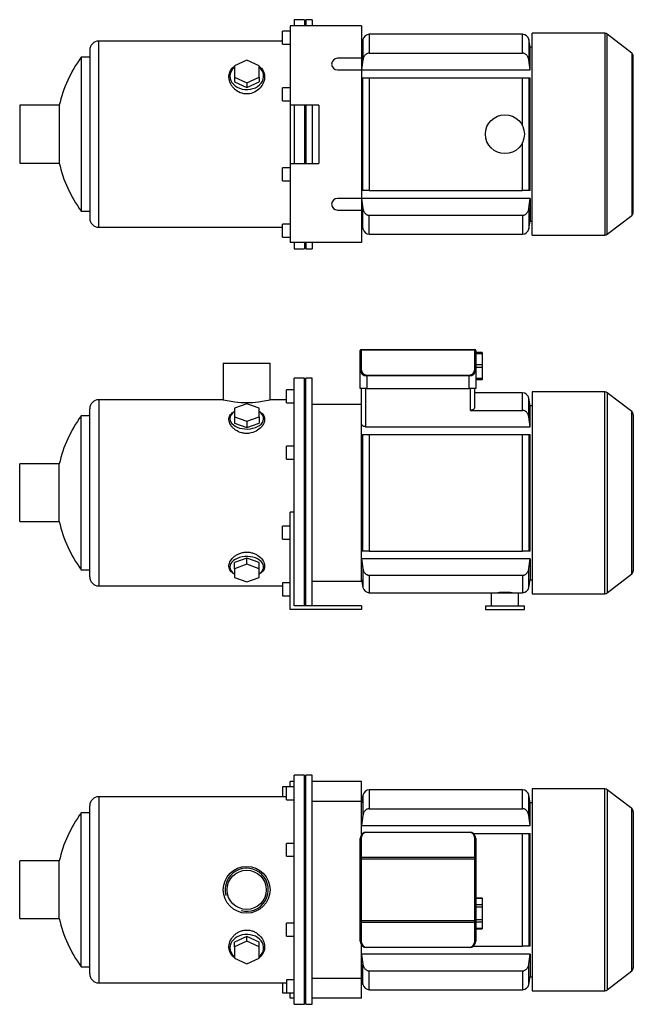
# Model space of a CAD drawing. Header units: millimetres. Extents: x 76 to 1113, y 39 to 809.
# Tile 1 of 2: x 76 to 549, y 50 to 809. Entities that reach past the tile are written whole.
import ezdxf

# ---------------------------------------------------------------- set-up
doc = ezdxf.new("R2010")
doc.units = ezdxf.units.MM
for name, color, linetype in [('BASETTA_MEC_80_T', 7, 'Continuous'), ('CARCASSA_MEC_80-', 7, 'Continuous'), ('COPRIVENTOLA_MEC', 7, 'Continuous'), ('CORPO_MH_3-5_[6]', 7, 'Continuous'), ('FLANGIA_MOTORE_T', 7, 'Continuous'), ('PIEDINO_MEC_80_I', 7, 'Continuous'), ('STAFFA_3-5-9_INT', 7, 'Continuous'), ('螺栓_：_六角头_-_M20.0', 7, 'Continuous')]:
    doc.layers.add(name, color=color, linetype=linetype)

# ---------------------------------------------------------------- blocks, each defined once
blk = doc.blocks.new('SE1')
at = {"layer": 'BASETTA_MEC_80_T', "color": 7, "linetype": 'Continuous'}
for p, q in [((343.29, 182.95), (422.29, 182.95)), ((343.29, 182.95), (343.29, 182.71)), ((422.29, 182.71), (343.29, 182.71)), ((422.29, 182.95), (422.29, 182.71)), ((338.29, 162.97), (338.29, 177.95)), ((339.09, 178.51), (339.09, 163.53)), ((426.49, 163.53), (426.49, 178.51)), ((427.29, 177.95), (427.29, 162.97)), ((338.29, 162.12), (338.29, 162.97)), ((338.29, 114.77), (338.29, 162.12)), ((339.09, 162.12), (338.29, 162.12)), ((339.09, 163.53), (426.49, 163.53)), ((339.09, 163.53), (339.09, 162.12)), ((426.49, 162.12), (339.09, 162.12)), ((339.09, 162.12), (339.09, 114.77)), ((426.49, 162.12), (426.49, 163.53)), ((426.49, 114.77), (426.49, 162.12)), ((427.29, 162.12), (426.49, 162.12)), ((427.29, 162.97), (427.29, 162.12)), ((427.29, 162.12), (427.29, 114.77)), ((338.29, 113.93), (338.29, 114.77)), ((339.09, 114.77), (338.29, 114.77)), ((338.29, 98.95), (338.29, 113.93)), ((339.09, 114.77), (426.49, 114.77)), ((339.09, 114.77), (339.09, 113.36)), ((426.49, 113.36), (426.49, 114.77)), ((427.29, 114.77), (426.49, 114.77)), ((427.29, 114.77), (427.29, 113.93)), ((427.29, 113.93), (427.29, 98.95)), ((426.49, 113.36), (339.09, 113.36)), ((339.09, 113.36), (339.09, 98.38)), ((426.49, 98.38), (426.49, 113.36)), ((343.29, 94.18), (422.29, 94.18)), ((343.29, 94.18), (343.29, 93.95)), ((422.29, 93.95), (343.29, 93.95)), ((422.29, 94.18), (422.29, 93.95))]:
    blk.add_line(p, q, dxfattribs=at)
for centre, radius, start, end in [((343.29, 177.95), 5, 90, 180), ((343.29, 178.51), 4.2, 90, 180), ((422.29, 177.95), 5, 0, 90), ((422.29, 178.51), 4.2, 0, 90), ((343.29, 98.95), 5, 180, 270), ((422.29, 98.95), 5, 270, 0), ((343.29, 98.38), 4.2, 180, 270), ((422.29, 98.38), 4.2, 270, 0)]:
    blk.add_arc(centre, radius, start, end, dxfattribs=at)
for centre, major_axis, start_param, end_param in [((339.09, 177.95), (-0.8, 0), 4.712389, 6.283185), ((426.49, 177.95), (0.8, 0), 0, 1.570796), ((339.09, 162.97), (0.8, 0), 1.570796, 3.141593), ((426.49, 162.97), (0.8, 0), 0, 1.570796), ((339.09, 113.93), (0.8, 0), 3.141593, 4.712389), ((426.49, 113.93), (0.8, 0), 4.712389, 6.283185), ((339.09, 98.95), (0.8, 0), 3.141593, 4.712389), ((426.49, 98.95), (-0.8, 0), 1.570796, 3.141593)]:
    blk.add_ellipse(centre, major_axis=major_axis, ratio=0.707107, start_param=start_param, end_param=end_param, dxfattribs=at)
at = {"layer": 'CARCASSA_MEC_80-', "color": 7, "linetype": 'Continuous'}
for p, q in [((345.25, 215.45), (345.25, 200.93)), ((463.33, 215.45), (345.25, 215.45)), ((463.33, 200.93), (463.33, 215.45)), ((340.32, 211.31), (339.29, 205.45)), ((340.32, 211.31), (340.32, 195.76)), ((468.25, 195.76), (468.25, 211.31)), ((469.29, 205.45), (468.25, 211.31)), ((469.29, 188.09), (469.29, 205.45)), ((470.79, 205.45), (469.29, 205.45)), ((345.25, 200.93), (463.33, 200.93)), ((340.32, 195.76), (339.29, 188.09)), ((469.29, 188.09), (468.25, 195.76)), ((339.29, 188.09), (469.29, 188.09)), ((425.29, 181.95), (463.33, 181.95)), ((463.33, 94.95), (463.33, 181.95)), ((463.33, 181.95), (468.25, 181.95)), ((468.25, 181.95), (469.29, 181.95)), ((468.25, 181.95), (468.25, 94.95)), ((469.29, 94.95), (469.29, 181.95)), ((425.29, 94.95), (463.33, 94.95)), ((468.25, 94.95), (463.33, 94.95)), ((469.29, 94.95), (468.25, 94.95)), ((469.29, 88.81), (339.29, 88.81)), ((468.25, 81.13), (469.29, 88.81)), ((469.29, 88.81), (469.29, 71.45)), ((340.32, 65.58), (340.32, 81.13)), ((345.25, 75.96), (463.33, 75.96)), ((345.25, 61.45), (345.25, 75.96)), ((463.33, 75.96), (463.33, 61.45)), ((468.25, 65.58), (468.25, 81.13)), ((339.29, 71.45), (340.32, 65.58)), ((468.25, 65.58), (469.29, 71.45)), ((469.29, 71.45), (470.79, 71.45)), ((345.25, 61.45), (463.33, 61.45))]:
    blk.add_line(p, q, dxfattribs=at)
for centre, start, end in [((345.25, 210.45), 90, 170), ((463.33, 210.45), 10, 90), ((345.25, 66.45), 190, 270), ((463.33, 66.45), 270, 350)]:
    blk.add_arc(centre, 5, start, end, dxfattribs=at)
for points, knots in [([(345.25, 200.93), (344.92, 200.93), (344.6, 200.89), (343.97, 200.74), (343.66, 200.62), (343.08, 200.33), (342.81, 200.16), (342.3, 199.75), (342.07, 199.53), (341.64, 199.04), (341.45, 198.77), (341.11, 198.22), (340.96, 197.93), (340.71, 197.34), (340.6, 197.03), (340.43, 196.4), (340.37, 196.08), (340.32, 195.76)], [0, 0, 0, 0, 0.125, 0.125, 0.25, 0.25, 0.375, 0.375, 0.5, 0.5, 0.625, 0.625, 0.75, 0.75, 0.875, 0.875, 1, 1, 1, 1]), ([(468.25, 195.76), (468.16, 196.41), (468, 197.03), (467.62, 197.92), (467.47, 198.21), (467.13, 198.77), (466.95, 199.03), (466.52, 199.52), (466.28, 199.75), (465.78, 200.15), (465.51, 200.33), (465.07, 200.55), (464.92, 200.61), (464.61, 200.73), (464.46, 200.77), (463.99, 200.89), (463.66, 200.93), (463.33, 200.93)], [0, 0, 0, 0, 0.25, 0.25, 0.375, 0.375, 0.5, 0.5, 0.625, 0.625, 0.75, 0.75, 0.8125, 0.8125, 0.875, 0.875, 1, 1, 1, 1]), ([(340.32, 81.13), (340.41, 80.49), (340.58, 79.86), (340.96, 78.97), (341.11, 78.68), (341.44, 78.13), (341.63, 77.86), (342.06, 77.37), (342.29, 77.14), (342.8, 76.74), (343.07, 76.57), (343.51, 76.35), (343.66, 76.28), (343.97, 76.17), (344.12, 76.12), (344.59, 76), (344.92, 75.96), (345.25, 75.96)], [0, 0, 0, 0, 0.25, 0.25, 0.375, 0.375, 0.5, 0.5, 0.625, 0.625, 0.75, 0.75, 0.8125, 0.8125, 0.875, 0.875, 1, 1, 1, 1]), ([(463.33, 75.96), (463.66, 75.96), (463.98, 76), (464.61, 76.16), (464.92, 76.27), (465.49, 76.56), (465.77, 76.73), (466.28, 77.14), (466.51, 77.37), (466.94, 77.85), (467.13, 78.12), (467.47, 78.67), (467.62, 78.96), (467.87, 79.56), (467.98, 79.87), (468.15, 80.49), (468.21, 80.81), (468.25, 81.13)], [0, 0, 0, 0, 0.125, 0.125, 0.25, 0.25, 0.375, 0.375, 0.5, 0.5, 0.625, 0.625, 0.75, 0.75, 0.875, 0.875, 1, 1, 1, 1])]:
    blk.add_open_spline(points, degree=3, knots=knots, dxfattribs=at)
blk.add_open_spline([(339.29, 88.81), (339.62, 86.25), (339.97, 83.69), (340.32, 81.13)], degree=3, dxfattribs=at)
at = {"layer": 'COPRIVENTOLA_MEC', "color": 7, "linetype": 'Continuous'}
for p, q in [((470.79, 216.2), (470.79, 60.7)), ((526.77, 216.2), (470.79, 216.2)), ((526.77, 60.7), (526.77, 216.2)), ((528.6, 215.58), (528.6, 61.32)), ((547.62, 200.98), (528.6, 215.58)), ((547.62, 75.91), (547.62, 200.98)), ((548.79, 198.6), (548.79, 78.29)), ((528.6, 61.32), (547.62, 75.91)), ((470.79, 60.7), (526.77, 60.7))]:
    blk.add_line(p, q, dxfattribs=at)
for centre, start, end in [((526.77, 213.2), 52.5, 90), ((545.79, 198.6), 0, 52.5), ((545.79, 78.29), 307.5, 0), ((526.77, 63.7), 270, 307.5)]:
    blk.add_arc(centre, 3, start, end, dxfattribs=at)
at = {"layer": 'CORPO_MH_3-5_[6]', "color": 7, "linetype": 'Continuous'}
for p, q in [((287.29, 50.2), (287.29, 226.7)), ((295.29, 226.7), (287.29, 226.7)), ((295.29, 50.2), (295.29, 226.7)), ((281.29, 207.82), (281.29, 217.82)), ((287.29, 217.82), (281.29, 217.82)), ((136.69, 210.2), (136.69, 66.7)), ((281.29, 210.2), (136.69, 210.2)), ((281.29, 207.82), (287.29, 207.82)), ((123.13, 79.2), (123.13, 197.7)), ((129.69, 197.7), (123.13, 197.7)), ((129.69, 73.7), (129.69, 203.2)), ((281.29, 164.25), (281.29, 174.25)), ((287.29, 174.25), (281.29, 174.25)), ((75.69, 116.2), (75.69, 160.7)), ((106.2, 160.7), (75.69, 160.7)), ((106.2, 116.2), (106.2, 160.7)), ((281.29, 164.25), (287.29, 164.25)), ((75.69, 116.2), (106.2, 116.2)), ((281.29, 102.64), (281.29, 112.64)), ((287.29, 112.64), (281.29, 112.64)), ((250.79, 102.46), (241.29, 98.13)), ((250.79, 98.76), (241.29, 94.44)), ((260.29, 98.13), (250.79, 102.46)), ((250.79, 98.76), (250.79, 102.46)), ((260.29, 94.44), (250.79, 98.76)), ((281.29, 102.64), (287.29, 102.64)), ((241.29, 94.44), (241.29, 98.13)), ((241.29, 94.44), (241.29, 85.79)), ((260.29, 94.44), (260.29, 98.13)), ((260.29, 85.79), (260.29, 94.44)), ((241.29, 85.79), (250.79, 81.47)), ((250.79, 81.47), (260.29, 85.79)), ((123.13, 79.2), (129.69, 79.2)), ((281.29, 69.07), (281.29, 59.07)), ((287.29, 69.07), (281.29, 69.07)), ((136.69, 66.7), (281.29, 66.7)), ((281.29, 59.07), (287.29, 59.07)), ((287.29, 50.2), (295.29, 50.2))]:
    blk.add_line(p, q, dxfattribs=at)
for radius in [18, 15.15]:
    blk.add_circle((250.69, 138.45), radius, dxfattribs=at)
for centre, radius, start, end in [((136.69, 203.2), 7, 90, 180), ((203.69, 138.45), 100, 143.66538, 167.14409), ((250.69, 138.45), 16.62, 255, 195), ((203.69, 138.45), 100, 192.85591, 216.33462), ((136.69, 73.7), 7, 180, 270)]:
    blk.add_arc(centre, radius, start, end, dxfattribs=at)
for start_param, end_param in [(2.390244, 6.283185), (0, 0.751348)]:
    blk.add_ellipse((250.79, 93.81), major_axis=(-13, 0), ratio=0.788011, start_param=start_param, end_param=end_param, dxfattribs=at)
blk.add_open_spline([(241.28, 86.06), (240.92, 86.33), (240.58, 86.61), (239.7, 87.44), (239.2, 88.02), (237.92, 89.88), (237.38, 91.25), (236.93, 94.2), (237.03, 95.72), (237.87, 98.8), (238.6, 100.29), (240.15, 102.38), (240.73, 103.04), (242.03, 104.25), (242.76, 104.82), (244.32, 105.81), (245.14, 106.23), (246.89, 106.9), (247.83, 107.16), (250.65, 107.6), (252.62, 107.47), (255.35, 106.68), (256.24, 106.32), (257.89, 105.45), (258.66, 104.93), (260.8, 103.21), (261.95, 101.85), (263.65, 98.94), (264.2, 97.38), (264.65, 94.33), (264.54, 92.81), (263.71, 90), (262.96, 88.68), (261.46, 87.02), (260.92, 86.53), (260.31, 86.07)], degree=3, knots=[0.1389216, 0.1389216, 0.1389216, 0.1389216, 0.15625, 0.15625, 0.1875, 0.1875, 0.25, 0.25, 0.3125, 0.3125, 0.375, 0.375, 0.40625, 0.40625, 0.4375, 0.4375, 0.46875, 0.46875, 0.5, 0.5, 0.5625, 0.5625, 0.59375, 0.59375, 0.625, 0.625, 0.6875, 0.6875, 0.75, 0.75, 0.8125, 0.8125, 0.875, 0.875, 0.9041554, 0.9041554, 0.9041554, 0.9041554], dxfattribs=at)
at = {"layer": 'FLANGIA_MOTORE_T', "color": 7, "linetype": 'Continuous'}
for p, q in [((296.29, 225.2), (295.29, 225.2)), ((296.29, 50.2), (296.29, 226.7)), ((301.29, 226.7), (296.29, 226.7)), ((301.29, 50.2), (301.29, 226.7)), ((339.29, 206.45), (301.29, 206.45)), ((339.29, 180.95), (339.29, 206.45)), ((339.29, 70.45), (339.29, 95.95)), ((301.29, 70.45), (339.29, 70.45)), ((295.29, 51.7), (296.29, 51.7)), ((296.29, 50.2), (301.29, 50.2))]:
    blk.add_line(p, q, dxfattribs=at)
at = {"layer": 'STAFFA_3-5-9_INT', "color": 7, "linetype": 'Continuous'}
for p, q in [((287.29, 221.95), (284.29, 221.95)), ((284.29, 217.82), (284.29, 221.95)), ((339.29, 221.95), (301.29, 221.95)), ((339.29, 206.45), (339.29, 221.95)), ((278.29, 217.82), (278.29, 210.2)), ((281.29, 217.82), (278.29, 217.82)), ((339.29, 54.95), (339.29, 70.45)), ((278.29, 66.7), (278.29, 59.07)), ((278.29, 59.07), (281.29, 59.07)), ((284.29, 54.95), (284.29, 59.07)), ((287.29, 54.95), (284.29, 54.95)), ((339.29, 54.95), (301.29, 54.95))]:
    blk.add_line(p, q, dxfattribs=at)
at = {"layer": '螺栓_：_六角头_-_M20.0', "color": 7, "linetype": 'Continuous'}
for p, q in [((432.29, 131.9), (427.29, 131.9)), ((432.29, 131.63), (427.29, 131.63)), ((432.29, 131.9), (432.29, 131.63)), ((432.29, 131.63), (432.29, 126.73)), ((432.29, 126.73), (427.29, 126.73)), ((432.29, 124.99), (427.29, 124.99)), ((432.29, 126.73), (432.29, 124.99)), ((432.29, 124.99), (432.29, 115.18)), ((432.29, 115.18), (427.29, 115.18)), ((432.29, 115.18), (432.29, 113.45)), ((432.29, 113.45), (427.29, 113.45)), ((432.29, 108.54), (427.29, 108.54)), ((427.29, 108.27), (432.29, 108.27)), ((432.29, 113.45), (432.29, 108.54)), ((432.29, 108.54), (432.29, 108.27))]:
    blk.add_line(p, q, dxfattribs=at)
blk = doc.blocks.new('SE2')
at = {"layer": 'BASETTA_MEC_80_T', "color": 7, "linetype": 'Continuous'}
for p, q in [((338.29, 553.75), (338.29, 554.1)), ((339.09, 554.9), (426.49, 554.9)), ((339.09, 554.9), (339.09, 554.32)), ((426.49, 554.32), (339.09, 554.32)), ((339.09, 554.32), (339.09, 539.34)), ((426.49, 554.32), (426.49, 554.9)), ((426.49, 539.34), (426.49, 554.32)), ((427.29, 554.1), (427.29, 553.75)), ((338.29, 538.77), (338.29, 553.75)), ((427.29, 553.75), (427.29, 538.77)), ((338.29, 524.9), (338.29, 538.77)), ((427.29, 538.77), (427.29, 524.9)), ((343.29, 535.14), (422.29, 535.14)), ((343.29, 535.14), (343.29, 534.57)), ((343.29, 534.57), (343.29, 524.9)), ((422.29, 534.57), (343.29, 534.57)), ((422.29, 535.14), (422.29, 534.57)), ((422.29, 524.9), (422.29, 534.57)), ((343.29, 524.9), (338.29, 524.9)), ((343.29, 524.9), (422.29, 524.9)), ((427.29, 524.9), (422.29, 524.9))]:
    blk.add_line(p, q, dxfattribs=at)
for centre, radius, start, end in [((339.09, 554.1), 0.8, 90, 180), ((426.49, 554.1), 0.8, 0, 90), ((343.29, 539.34), 4.2, 180, 270), ((422.29, 539.34), 4.2, 270, 0)]:
    blk.add_arc(centre, radius, start, end, dxfattribs=at)
for centre, major_axis, ratio, start_param, end_param in [((339.09, 553.75), (0.8, 0), 0.707107, 1.570796, 3.141593), ((426.49, 553.75), (0.8, 0), 0.707107, 0, 1.570796), ((339.09, 538.77), (0.8, 0), 0.707107, 1.570796, 3.141593), ((343.29, 538.77), (5, 0), 0.84, 3.141593, 4.712389), ((422.29, 538.77), (5, 0), 0.84, 4.712389, 6.283185), ((426.49, 538.77), (-0.8, 0), 0.707107, 3.141593, 4.712389)]:
    blk.add_ellipse(centre, major_axis=major_axis, ratio=ratio, start_param=start_param, end_param=end_param, dxfattribs=at)
at = {"layer": 'CARCASSA_MEC_80-', "color": 7, "linetype": 'Continuous'}
for p, q in [((339.29, 499.03), (339.29, 524.9)), ((342.29, 524.9), (342.29, 495.36)), ((423.29, 507.94), (423.29, 524.9)), ((426.29, 524.9), (426.29, 509.89)), ((463.33, 521.4), (426.29, 521.4)), ((463.33, 507.94), (463.33, 521.4)), ((468.25, 502.86), (468.25, 517.27)), ((469.29, 511.4), (468.25, 517.27)), ((469.29, 495.36), (469.29, 511.4)), ((470.79, 511.4), (469.29, 511.4)), ((423.29, 507.94), (463.33, 507.94)), ((469.29, 495.36), (468.25, 502.86)), ((342.29, 495.36), (469.29, 495.36)), ((339.29, 489.4), (340.32, 489.4)), ((340.32, 399.4), (340.32, 489.4)), ((340.32, 489.4), (345.25, 489.4)), ((345.25, 489.4), (463.33, 489.4)), ((345.25, 489.4), (345.25, 399.4)), ((463.33, 399.4), (463.33, 489.4)), ((463.33, 489.4), (468.25, 489.4)), ((468.25, 489.4), (469.29, 489.4)), ((468.25, 489.4), (468.25, 399.4)), ((469.29, 399.4), (469.29, 489.4)), ((340.32, 399.4), (339.29, 399.4)), ((345.25, 399.4), (340.32, 399.4)), ((345.25, 399.4), (463.33, 399.4)), ((468.25, 399.4), (463.33, 399.4)), ((469.29, 399.4), (468.25, 399.4)), ((469.29, 393.44), (339.29, 393.44)), ((339.29, 393.44), (340.32, 385.94)), ((468.25, 385.94), (469.29, 393.44)), ((469.29, 393.44), (469.29, 377.4)), ((340.32, 385.94), (340.32, 371.53)), ((345.25, 380.87), (463.33, 380.87)), ((345.25, 380.87), (345.25, 367.4)), ((463.33, 380.87), (463.33, 367.4)), ((468.25, 371.53), (468.25, 385.94)), ((339.29, 377.4), (340.32, 371.53)), ((468.25, 371.53), (469.29, 377.4)), ((469.29, 377.4), (470.79, 377.4)), ((345.25, 367.4), (439.29, 367.4)), ((460.29, 367.4), (463.33, 367.4))]:
    blk.add_line(p, q, dxfattribs=at)
for centre, radius, start, end in [((463.33, 516.4), 5, 10, 90), ((345.25, 372.4), 5, 190, 270), ((449.79, 290.58), 77.01, 85.9047, 94.0953), ((463.33, 372.4), 5, 270, 350)]:
    blk.add_arc(centre, radius, start, end, dxfattribs=at)
for points, knots in [([(426.29, 509.89), (426.29, 509.66), (426.22, 509.44), (426.02, 509.1), (425.94, 508.99), (425.74, 508.79), (425.63, 508.69), (425.37, 508.5), (425.22, 508.41), (424.9, 508.25), (424.72, 508.18), (424.34, 508.06), (424.14, 508.02), (423.73, 507.95), (423.51, 507.94), (423.29, 507.94)], [0, 0, 0, 0, 0.25, 0.25, 0.375, 0.375, 0.5, 0.5, 0.625, 0.625, 0.75, 0.75, 0.875, 0.875, 1, 1, 1, 1]), ([(468.25, 502.86), (468.16, 503.5), (468, 504.12), (467.61, 505), (467.46, 505.29), (467.12, 505.83), (466.93, 506.09), (466.51, 506.57), (466.27, 506.79), (465.76, 507.19), (465.49, 507.36), (465.05, 507.57), (464.9, 507.63), (464.6, 507.74), (464.45, 507.79), (463.98, 507.9), (463.66, 507.94), (463.33, 507.94)], [0, 0, 0, 0, 0.25, 0.25, 0.375, 0.375, 0.5, 0.5, 0.625, 0.625, 0.75, 0.75, 0.8125, 0.8125, 0.875, 0.875, 1, 1, 1, 1]), ([(342.29, 495.36), (342.06, 495.36), (341.84, 495.38), (341.41, 495.47), (341.2, 495.53), (340.82, 495.68), (340.64, 495.77), (340.32, 495.97), (340.18, 496.08), (339.92, 496.32), (339.81, 496.44), (339.62, 496.7), (339.54, 496.83), (339.42, 497.09), (339.37, 497.23), (339.31, 497.5), (339.29, 497.64), (339.29, 497.78)], [0, 0, 0, 0, 0.125, 0.125, 0.25, 0.25, 0.375, 0.375, 0.5, 0.5, 0.625, 0.625, 0.75, 0.75, 0.875, 0.875, 1, 1, 1, 1]), ([(340.32, 385.94), (340.41, 385.3), (340.58, 384.69), (340.96, 383.81), (341.11, 383.52), (341.46, 382.97), (341.65, 382.72), (342.07, 382.24), (342.31, 382.01), (342.82, 381.62), (343.09, 381.45), (343.52, 381.24), (343.67, 381.17), (343.98, 381.06), (344.13, 381.02), (344.6, 380.91), (344.92, 380.87), (345.25, 380.87)], [0, 0, 0, 0, 0.25, 0.25, 0.375, 0.375, 0.5, 0.5, 0.625, 0.625, 0.75, 0.75, 0.8125, 0.8125, 0.875, 0.875, 1, 1, 1, 1]), ([(463.33, 380.87), (463.65, 380.87), (463.97, 380.9), (464.59, 381.05), (464.9, 381.16), (465.48, 381.44), (465.75, 381.61), (466.26, 382.01), (466.5, 382.23), (466.92, 382.71), (467.12, 382.97), (467.46, 383.51), (467.61, 383.79), (467.86, 384.38), (467.97, 384.69), (468.14, 385.31), (468.21, 385.62), (468.25, 385.94)], [0, 0, 0, 0, 0.125, 0.125, 0.25, 0.25, 0.375, 0.375, 0.5, 0.5, 0.625, 0.625, 0.75, 0.75, 0.875, 0.875, 1, 1, 1, 1])]:
    blk.add_open_spline(points, degree=3, knots=knots, dxfattribs=at)
at = {"layer": 'COPRIVENTOLA_MEC', "color": 7, "linetype": 'Continuous'}
for p, q in [((470.79, 522.15), (470.79, 366.65)), ((526.77, 522.15), (470.79, 522.15)), ((526.77, 366.65), (526.77, 522.15)), ((528.6, 521.53), (528.6, 367.27)), ((547.62, 506.94), (528.6, 521.53)), ((547.62, 381.87), (547.62, 506.94)), ((548.79, 504.56), (548.79, 384.25)), ((528.6, 367.27), (547.62, 381.87)), ((470.79, 366.65), (526.77, 366.65))]:
    blk.add_line(p, q, dxfattribs=at)
for centre, start, end in [((526.77, 519.15), 52.5, 90), ((545.79, 504.56), 0, 52.5), ((545.79, 384.25), 307.5, 0), ((526.77, 369.65), 270, 307.5)]:
    blk.add_arc(centre, 3, start, end, dxfattribs=at)
at = {"layer": 'CORPO_MH_3-5_[6]', "color": 7, "linetype": 'Continuous'}
for p, q in [((232.69, 544.4), (268.69, 544.4)), ((232.69, 544.4), (232.69, 516.14)), ((268.69, 516.15), (268.69, 544.4)), ((287.29, 415.84), (287.29, 532.65)), ((295.29, 532.65), (287.29, 532.65)), ((295.29, 357.4), (295.29, 532.65)), ((281.29, 513.77), (281.29, 523.77)), ((287.29, 523.77), (281.29, 523.77)), ((136.69, 516.15), (136.69, 372.65)), ((232.72, 516.15), (136.69, 516.15)), ((281.29, 516.15), (268.69, 516.15)), ((129.69, 379.65), (129.69, 509.15)), ((250.79, 513.01), (241.29, 509.64)), ((241.29, 509.64), (241.29, 502.88)), ((260.29, 509.64), (250.79, 513.01)), ((260.29, 502.88), (260.29, 509.64)), ((281.29, 513.77), (287.29, 513.77)), ((123.13, 385.15), (123.13, 503.65)), ((129.69, 503.65), (123.13, 503.65)), ((241.29, 502.88), (241.29, 498.16)), ((241.29, 502.88), (250.79, 499.51)), ((250.79, 499.51), (260.29, 502.88)), ((260.29, 502.88), (260.29, 498.16)), ((241.29, 498.16), (250.79, 494.78)), ((250.79, 499.51), (250.79, 494.78)), ((250.79, 494.78), (260.29, 498.16)), ((281.29, 470.21), (281.29, 480.21)), ((287.29, 480.21), (281.29, 480.21)), ((75.69, 422.15), (75.69, 466.65)), ((106.2, 466.65), (75.69, 466.65)), ((106.2, 422.15), (106.2, 466.65)), ((281.29, 470.21), (287.29, 470.21)), ((75.69, 422.15), (106.2, 422.15)), ((250.79, 394.02), (241.29, 390.65)), ((241.29, 385.92), (241.29, 390.65)), ((250.79, 389.3), (241.29, 385.92)), ((260.29, 390.65), (250.79, 394.02)), ((250.79, 389.3), (250.79, 394.02)), ((260.29, 385.92), (250.79, 389.3)), ((260.29, 385.92), (260.29, 390.65)), ((123.13, 385.15), (129.69, 385.15)), ((241.29, 385.92), (241.29, 379.17)), ((260.29, 379.17), (260.29, 385.92)), ((136.69, 372.65), (278.29, 372.65)), ((241.29, 379.17), (250.79, 375.79)), ((250.79, 375.79), (260.29, 379.17))]:
    blk.add_line(p, q, dxfattribs=at)
for centre, radius, start, end in [((136.69, 509.15), 7, 90, 180), ((250.69, 585.63), 71.77, 255.4749, 284.5251), ((203.69, 444.4), 100, 143.66538, 167.14409), ((203.69, 444.4), 100, 192.85591, 216.33462), ((136.69, 379.65), 7, 180, 270)]:
    blk.add_arc(centre, radius, start, end, dxfattribs=at)
for centre, start_param, end_param in [((250.79, 501.53), 0, 3.892941), ((250.79, 501.53), 5.531837, 6.283185), ((250.79, 387.27), 2.390244, 6.283185), ((250.79, 387.27), 0, 0.751348)]:
    blk.add_ellipse(centre, major_axis=(-13, 0), ratio=0.615661, start_param=start_param, end_param=end_param, dxfattribs=at)
for points, knots in [([(252.77, 490.25), (251.82, 490.12), (250.86, 490.09), (248.97, 490.2), (248.01, 490.35), (245.28, 491.02), (243.6, 491.8), (241.49, 493.24), (240.84, 493.77), (239.7, 494.87), (239.2, 495.45), (237.92, 497.24), (237.38, 498.48), (236.93, 500.92), (237.03, 502.08), (237.87, 504.23), (238.6, 505.19), (240.12, 506.41), (240.66, 506.76), (241.27, 507.09)], [0, 0, 0, 0, 0.03125, 0.03125, 0.0625, 0.0625, 0.125, 0.125, 0.15625, 0.15625, 0.1875, 0.1875, 0.25, 0.25, 0.3125, 0.3125, 0.375, 0.375, 0.4043708, 0.4043708, 0.4043708, 0.4043708]), ([(260.32, 507.08), (261.31, 506.55), (262.14, 505.93), (263.65, 504.32), (264.2, 503.27), (264.65, 501.02), (264.54, 499.8), (263.71, 497.36), (262.96, 496.11), (260.92, 493.83), (259.58, 492.77), (256.49, 491.11), (254.68, 490.5), (252.77, 490.25)], [0.6394434, 0.6394434, 0.6394434, 0.6394434, 0.6875, 0.6875, 0.75, 0.75, 0.8125, 0.8125, 0.875, 0.875, 0.9375, 0.9375, 1, 1, 1, 1]), ([(241.28, 381.71), (240.92, 381.9), (240.58, 382.1), (239.7, 382.7), (239.2, 383.12), (237.92, 384.49), (237.38, 385.52), (236.93, 387.8), (237.03, 388.99), (237.87, 391.46), (238.6, 392.68), (240.15, 394.4), (240.73, 394.95), (242.03, 395.96), (242.76, 396.44), (244.32, 397.28), (245.14, 397.63), (246.89, 398.21), (247.83, 398.42), (250.65, 398.8), (252.62, 398.69), (255.35, 398.02), (256.24, 397.71), (257.89, 396.97), (258.66, 396.54), (260.8, 395.09), (261.95, 393.95), (263.65, 391.57), (264.2, 390.32), (264.65, 387.9), (264.54, 386.72), (263.71, 384.58), (262.96, 383.6), (261.46, 382.4), (260.92, 382.04), (260.31, 381.72)], [0.1389216, 0.1389216, 0.1389216, 0.1389216, 0.15625, 0.15625, 0.1875, 0.1875, 0.25, 0.25, 0.3125, 0.3125, 0.375, 0.375, 0.40625, 0.40625, 0.4375, 0.4375, 0.46875, 0.46875, 0.5, 0.5, 0.5625, 0.5625, 0.59375, 0.59375, 0.625, 0.625, 0.6875, 0.6875, 0.75, 0.75, 0.8125, 0.8125, 0.875, 0.875, 0.9041554, 0.9041554, 0.9041554, 0.9041554])]:
    blk.add_open_spline(points, degree=3, knots=knots, dxfattribs=at)
at = {"layer": 'FLANGIA_MOTORE_T', "color": 7, "linetype": 'Continuous'}
for p, q in [((296.29, 357.4), (296.29, 532.65)), ((301.29, 532.65), (296.29, 532.65)), ((301.29, 357.4), (301.29, 532.65)), ((296.29, 531.15), (295.29, 531.15)), ((339.29, 512.4), (301.29, 512.4)), ((339.29, 376.4), (339.29, 499.03)), ((301.29, 376.4), (339.29, 376.4)), ((295.29, 357.65), (296.29, 357.65))]:
    blk.add_line(p, q, dxfattribs=at)
at = {"layer": 'PIEDINO_MEC_80_I', "color": 7, "linetype": 'Continuous'}
for p, q in [((439.29, 367.4), (460.29, 367.4)), ((439.29, 367.4), (439.29, 357.4)), ((460.29, 357.4), (460.29, 367.4)), ((434.79, 357.4), (464.79, 357.4)), ((434.79, 357.4), (434.79, 354.4)), ((464.79, 354.4), (464.79, 357.4)), ((434.79, 354.4), (464.79, 354.4))]:
    blk.add_line(p, q, dxfattribs=at)
at = {"layer": 'STAFFA_3-5-9_INT', "color": 7, "linetype": 'Continuous'}
for p, q in [((284.29, 354.4), (284.29, 429.4)), ((287.29, 429.4), (284.29, 429.4)), ((278.29, 408.6), (278.29, 418.6)), ((284.29, 418.6), (278.29, 418.6)), ((287.29, 357.4), (287.29, 415.84)), ((278.29, 408.6), (284.29, 408.6)), ((278.29, 375.03), (278.29, 365.03)), ((284.29, 375.03), (278.29, 375.03)), ((278.29, 365.03), (284.29, 365.03)), ((339.29, 357.4), (287.29, 357.4)), ((339.29, 357.4), (339.29, 354.4)), ((339.29, 354.4), (284.29, 354.4))]:
    blk.add_line(p, q, dxfattribs=at)
at = {"layer": '螺栓_：_六角头_-_M20.0', "color": 7, "linetype": 'Continuous'}
for p, q in [((432.29, 552.4), (427.29, 552.4)), ((432.29, 551.4), (427.29, 551.4)), ((432.29, 552.4), (432.29, 551.4)), ((432.29, 551.4), (432.29, 542.9)), ((432.29, 542.9), (427.29, 542.9)), ((432.29, 540.9), (427.29, 540.9)), ((432.29, 542.9), (432.29, 540.9)), ((432.29, 540.9), (432.29, 532.4)), ((432.29, 532.4), (427.29, 532.4)), ((432.29, 531.4), (427.29, 531.4)), ((432.29, 532.4), (432.29, 531.4))]:
    blk.add_line(p, q, dxfattribs=at)
blk = doc.blocks.new('SE3')
at = {"layer": 'CARCASSA_MEC_80-', "color": 7, "linetype": 'Continuous'}
for p, q in [((345.25, 797.75), (345.25, 783.23)), ((463.33, 797.75), (345.25, 797.75)), ((463.33, 783.23), (463.33, 797.75)), ((340.32, 793.62), (339.29, 787.75)), ((340.32, 793.62), (340.32, 778.06)), ((468.25, 793.62), (468.25, 778.06)), ((469.29, 787.75), (468.25, 793.62)), ((345.25, 783.23), (463.33, 783.23)), ((469.29, 770.39), (469.29, 787.75)), ((470.79, 787.75), (469.29, 787.75)), ((469.29, 770.39), (468.25, 778.06)), ((339.29, 770.39), (469.29, 770.39)), ((339.29, 764.25), (340.32, 764.25)), ((340.32, 677.25), (340.32, 764.25)), ((340.32, 764.25), (345.25, 764.25)), ((345.25, 764.25), (463.33, 764.25)), ((345.25, 764.25), (345.25, 677.25)), ((463.33, 727.2), (463.33, 764.25)), ((463.33, 764.25), (468.25, 764.25)), ((468.25, 764.25), (469.29, 764.25)), ((468.25, 764.25), (468.25, 677.25)), ((469.29, 677.25), (469.29, 764.25)), ((463.33, 677.25), (463.33, 714.3)), ((340.32, 677.25), (339.29, 677.25)), ((345.25, 677.25), (340.32, 677.25)), ((345.25, 677.25), (463.33, 677.25)), ((468.25, 677.25), (463.33, 677.25)), ((469.29, 677.25), (468.25, 677.25)), ((469.29, 671.11), (339.29, 671.11)), ((339.29, 671.11), (340.32, 663.44)), ((468.25, 663.44), (469.29, 671.11)), ((469.29, 671.11), (469.29, 653.75)), ((340.32, 647.88), (340.32, 663.44)), ((468.25, 663.44), (468.25, 647.88)), ((339.29, 653.75), (340.32, 647.88)), ((345.25, 658.27), (463.33, 658.27)), ((345.25, 643.75), (345.25, 658.27)), ((463.33, 658.27), (463.33, 643.75)), ((468.25, 647.88), (469.29, 653.75)), ((469.29, 653.75), (470.79, 653.75)), ((345.25, 643.75), (463.33, 643.75))]:
    blk.add_line(p, q, dxfattribs=at)
for centre, start, end in [((345.25, 792.75), 90, 170), ((463.33, 792.75), 10, 90), ((345.25, 648.75), 190, 270), ((463.33, 648.75), 270, 350)]:
    blk.add_arc(centre, 5, start, end, dxfattribs=at)
for points, knots in [([(345.25, 783.23), (344.92, 783.23), (344.6, 783.19), (343.97, 783.04), (343.66, 782.92), (343.08, 782.64), (342.81, 782.46), (342.3, 782.05), (342.07, 781.83), (341.64, 781.34), (341.45, 781.08), (341.11, 780.52), (340.96, 780.24), (340.71, 779.64), (340.6, 779.33), (340.43, 778.7), (340.37, 778.38), (340.32, 778.06)], [0, 0, 0, 0, 0.125, 0.125, 0.25, 0.25, 0.375, 0.375, 0.5, 0.5, 0.625, 0.625, 0.75, 0.75, 0.875, 0.875, 1, 1, 1, 1]), ([(468.25, 778.06), (468.16, 778.71), (468, 779.33), (467.62, 780.22), (467.47, 780.52), (467.13, 781.07), (466.95, 781.33), (466.52, 781.82), (466.28, 782.05), (465.78, 782.45), (465.51, 782.63), (465.07, 782.85), (464.92, 782.91), (464.61, 783.03), (464.46, 783.07), (463.99, 783.19), (463.66, 783.23), (463.33, 783.23)], [0, 0, 0, 0, 0.25, 0.25, 0.375, 0.375, 0.5, 0.5, 0.625, 0.625, 0.75, 0.75, 0.8125, 0.8125, 0.875, 0.875, 1, 1, 1, 1]), ([(340.32, 663.44), (340.41, 662.79), (340.58, 662.17), (340.96, 661.27), (341.11, 660.98), (341.44, 660.43), (341.63, 660.17), (342.06, 659.68), (342.29, 659.45), (342.8, 659.04), (343.07, 658.87), (343.51, 658.65), (343.66, 658.58), (343.97, 658.47), (344.12, 658.42), (344.59, 658.31), (344.92, 658.27), (345.25, 658.27)], [0, 0, 0, 0, 0.25, 0.25, 0.375, 0.375, 0.5, 0.5, 0.625, 0.625, 0.75, 0.75, 0.8125, 0.8125, 0.875, 0.875, 1, 1, 1, 1]), ([(463.33, 658.27), (463.66, 658.27), (463.98, 658.31), (464.61, 658.46), (464.92, 658.57), (465.49, 658.86), (465.77, 659.04), (466.28, 659.44), (466.51, 659.67), (466.94, 660.16), (467.13, 660.42), (467.47, 660.97), (467.62, 661.26), (467.87, 661.86), (467.98, 662.17), (468.15, 662.79), (468.21, 663.11), (468.25, 663.44)], [0, 0, 0, 0, 0.125, 0.125, 0.25, 0.25, 0.375, 0.375, 0.5, 0.5, 0.625, 0.625, 0.75, 0.75, 0.875, 0.875, 1, 1, 1, 1])]:
    blk.add_open_spline(points, degree=3, knots=knots, dxfattribs=at)
blk.add_open_spline([(340.32, 778.06), (339.97, 775.5), (339.62, 772.95), (339.29, 770.39)], degree=3, dxfattribs=at)
at = {"layer": 'COPRIVENTOLA_MEC', "color": 7, "linetype": 'Continuous'}
for p, q in [((470.79, 643), (470.79, 798.5)), ((526.77, 798.5), (470.79, 798.5)), ((526.77, 798.5), (526.77, 643)), ((528.6, 643.62), (528.6, 797.88)), ((547.62, 783.29), (528.6, 797.88)), ((547.62, 783.29), (547.62, 658.21)), ((548.79, 660.59), (548.79, 780.91)), ((528.6, 643.62), (547.62, 658.21)), ((470.79, 643), (526.77, 643))]:
    blk.add_line(p, q, dxfattribs=at)
for centre, start, end in [((526.77, 795.5), 52.5, 90), ((545.79, 780.91), 0, 52.5), ((545.79, 660.59), 307.5, 0), ((526.77, 646), 270, 307.5)]:
    blk.add_arc(centre, 3, start, end, dxfattribs=at)
at = {"layer": 'CORPO_MH_3-5_[6]', "color": 7, "linetype": 'Continuous'}
for p, q in [((287.29, 809), (287.29, 804.25)), ((295.29, 809), (287.29, 809)), ((295.29, 809), (295.29, 804.25)), ((136.69, 649), (136.69, 792.5)), ((278.29, 792.5), (136.69, 792.5)), ((129.69, 785.5), (129.69, 656)), ((123.13, 780), (123.13, 661.5)), ((129.69, 780), (123.13, 780)), ((250.79, 777.72), (241.29, 773.4)), ((260.29, 773.4), (250.79, 777.72)), ((241.29, 773.4), (241.29, 764.76)), ((260.29, 764.76), (260.29, 773.4)), ((241.29, 764.76), (241.29, 761.06)), ((241.29, 764.76), (250.79, 760.43)), ((241.29, 761.06), (250.79, 756.74)), ((250.79, 760.43), (260.29, 764.76)), ((250.79, 756.74), (260.29, 761.06)), ((250.79, 760.43), (250.79, 756.74)), ((260.29, 764.76), (260.29, 761.06)), ((75.69, 743), (75.69, 698.5)), ((106.2, 743), (75.69, 743)), ((106.2, 743), (106.2, 698.5)), ((287.29, 743.25), (287.29, 698.25)), ((295.29, 743.25), (295.29, 698.25)), ((75.69, 698.5), (106.2, 698.5)), ((123.13, 661.5), (129.69, 661.5)), ((136.69, 649), (278.29, 649)), ((287.29, 637.25), (287.29, 632.5)), ((287.29, 632.5), (295.29, 632.5)), ((295.29, 637.25), (295.29, 632.5))]:
    blk.add_line(p, q, dxfattribs=at)
for centre, radius, start, end in [((136.69, 785.5), 7, 90, 180), ((203.69, 720.75), 100, 143.66538, 167.14409), ((203.69, 720.75), 100, 192.85591, 216.33462), ((136.69, 656), 7, 180, 270)]:
    blk.add_arc(centre, radius, start, end, dxfattribs=at)
for start_param, end_param in [(0, 3.892941), (5.531837, 6.283185)]:
    blk.add_ellipse((250.79, 765.38), major_axis=(-13, 0), ratio=0.788011, start_param=start_param, end_param=end_param, dxfattribs=at)
for points, knots in [([(252.77, 751.88), (251.82, 751.74), (250.86, 751.7), (248.97, 751.82), (248.01, 752), (245.28, 752.79), (243.6, 753.71), (241.49, 755.42), (240.84, 756.05), (239.7, 757.38), (239.2, 758.08), (237.92, 760.27), (237.38, 761.8), (236.93, 764.88), (237.03, 766.37), (237.87, 769.21), (238.6, 770.5), (240.12, 772.18), (240.66, 772.67), (241.27, 773.12)], [0, 0, 0, 0, 0.03125, 0.03125, 0.0625, 0.0625, 0.125, 0.125, 0.15625, 0.15625, 0.1875, 0.1875, 0.25, 0.25, 0.3125, 0.3125, 0.375, 0.375, 0.4043708, 0.4043708, 0.4043708, 0.4043708]), ([(260.32, 773.12), (261.31, 772.37), (262.14, 771.51), (263.65, 769.33), (264.2, 767.93), (264.65, 765.01), (264.54, 763.46), (263.71, 760.41), (262.96, 758.88), (260.92, 756.12), (259.58, 754.86), (256.49, 752.89), (254.68, 752.17), (252.77, 751.88)], [0.6394434, 0.6394434, 0.6394434, 0.6394434, 0.6875, 0.6875, 0.75, 0.75, 0.8125, 0.8125, 0.875, 0.875, 0.9375, 0.9375, 1, 1, 1, 1])]:
    blk.add_open_spline(points, degree=3, knots=knots, dxfattribs=at)
at = {"layer": 'FLANGIA_MOTORE_T', "color": 7, "linetype": 'Continuous'}
for p, q in [((296.29, 807.5), (295.29, 807.5)), ((296.29, 809), (296.29, 804.25)), ((301.29, 809), (296.29, 809)), ((301.29, 809), (301.29, 804.25)), ((339.29, 779.25), (339.29, 770.25)), ((296.29, 743.25), (296.29, 698.25)), ((301.29, 743.25), (301.29, 698.25)), ((339.29, 671.25), (339.29, 662.25)), ((295.29, 634), (296.29, 634)), ((296.29, 637.25), (296.29, 632.5)), ((296.29, 632.5), (301.29, 632.5)), ((301.29, 637.25), (301.29, 632.5))]:
    blk.add_line(p, q, dxfattribs=at)
at = {"layer": 'PIEDINO_MEC_80_I', "color": 7, "linetype": 'Continuous'}
blk.add_circle((449.79, 720.75), 15, dxfattribs=at)
at = {"layer": 'STAFFA_3-5-9_INT', "color": 7, "linetype": 'Continuous'}
for p, q in [((278.29, 790.12), (278.29, 800.12)), ((284.29, 800.12), (278.29, 800.12)), ((339.29, 804.25), (284.29, 804.25)), ((284.29, 804.25), (284.29, 743.25)), ((339.29, 804.25), (339.29, 779.25)), ((278.29, 790.12), (284.29, 790.12)), ((339.29, 779.25), (320.69, 779.25)), ((320.69, 770.25), (339.29, 770.25)), ((339.29, 770.25), (339.29, 671.25)), ((278.29, 746.55), (278.29, 756.55)), ((284.29, 756.55), (278.29, 756.55)), ((278.29, 746.55), (284.29, 746.55)), ((284.29, 743.25), (284.29, 698.25)), ((306.29, 743.25), (284.29, 743.25)), ((306.29, 743.25), (306.29, 698.25)), ((284.29, 698.25), (284.29, 637.25)), ((284.29, 698.25), (306.29, 698.25)), ((278.29, 684.94), (278.29, 694.94)), ((284.29, 694.94), (278.29, 694.94)), ((278.29, 684.94), (284.29, 684.94)), ((339.29, 671.25), (320.69, 671.25)), ((320.69, 662.25), (339.29, 662.25)), ((339.29, 662.25), (339.29, 637.25)), ((278.29, 641.38), (278.29, 651.38)), ((284.29, 651.38), (278.29, 651.38)), ((278.29, 641.38), (284.29, 641.38)), ((339.29, 637.25), (284.29, 637.25))]:
    blk.add_line(p, q, dxfattribs=at)
for centre in [(320.69, 774.75), (320.69, 666.75)]:
    blk.add_arc(centre, 4.5, 90, 270, dxfattribs=at)

msp = doc.modelspace()

# ---------------------------------------------------------------- block references
for name in ['SE3', 'SE2', 'SE1']:
    msp.add_blockref(name, (0, 0))

doc.saveas('drawing.dxf')
